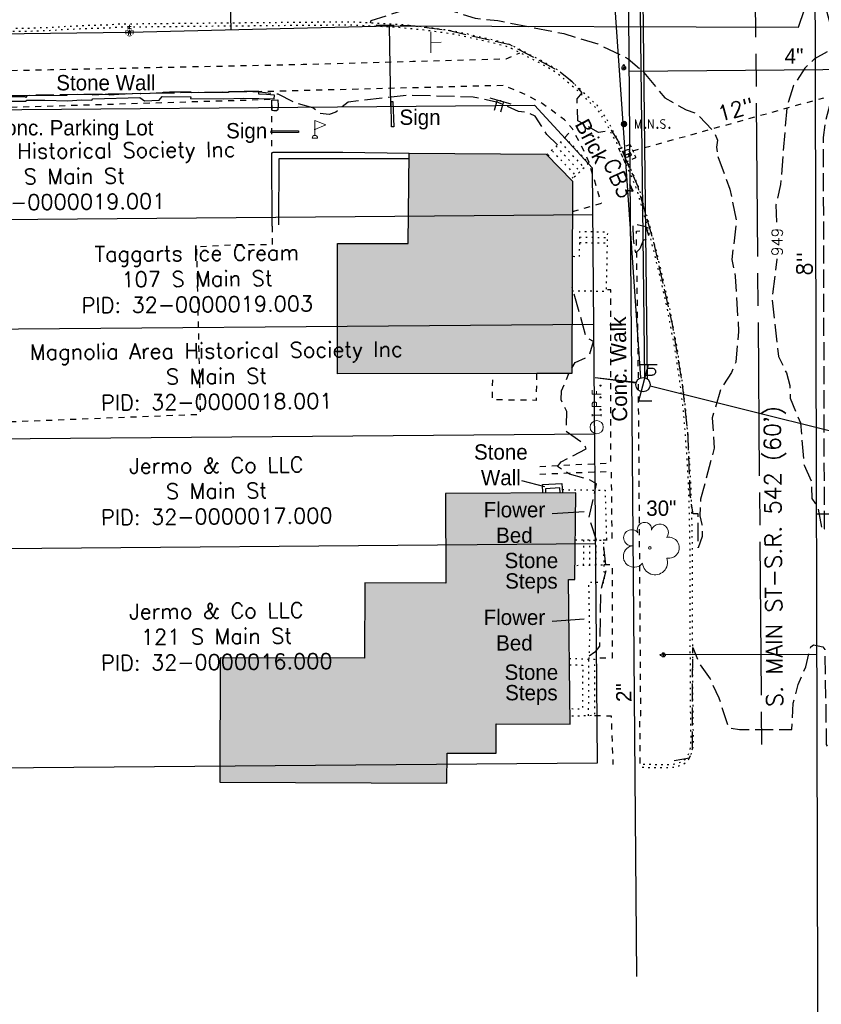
# Model space of a CAD drawing. Extents: x 2300122 to 2305194, y 360020 to 364238.
# Tile 7 of 93: x 2301674 to 2301820, y 360796 to 360975. Entities that reach past the tile are written whole.
import ezdxf
from ezdxf.enums import TextEntityAlignment as Align

# ---------------------------------------------------------------- set-up
doc = ezdxf.new("R2010")
doc.units = 0
doc.header["$LTSCALE"] = 20
doc.header["$MEASUREMENT"] = 0
doc.set_wipeout_variables(frame=1)
for name, pattern in [('CL', [2, 0.3, -0.15, 1.4, -0.15]), ('foctvex', [0]), ('gasex', [0]), ('OhDOT_USTN1', [0.055, 0.014, -0.041]), ('OhDOT_USTN2', [0.11, 0.069, -0.041]), ('OhDOT_USTN3', [0.22, 0.165, -0.055]), ('OhDOT_USTN5', [0.11, 0.055, -0.055]), ('ohelecex', [0]), ('ohteleex', [0]), ('rowex', [0]), ('waterex', [0])]:
    doc.linetypes.add(name, pattern=pattern)
for name, color, linetype in [('BD_X_Building', 231, 'Continuous'), ('CM_X_Wall', 254, 'Continuous'), ('DR_X_Cells', 151, 'OhDOT_USTN2'), ('DR_X_Storm_Sewer', 151, 'OhDOT_USTN5'), ('DR_X_Text', 7, 'Continuous'), ('DT_X_Contour_Major', 132, 'OhDOT_USTN3'), ('DT_X_Contour_Minor', 136, 'OhDOT_USTN3'), ('DT_X_Contour_Text', 7, 'Continuous'), ('DV_X_Property_Line', 7, 'Continuous'), ('PV_X_Curb', 120, 'OhDOT_USTN1'), ('PV_X_Parking_Lot', 7, 'OhDOT_USTN5'), ('PV_X_Steps', 120, 'OhDOT_USTN1'), ('PV_X_Text', 7, 'Continuous'), ('PV_X_Walk', 120, 'OhDOT_USTN5'), ('RD_X_Cells', 7, 'Continuous'), ('RD_X_Concrete_Pad', 9, 'OhDOT_USTN5'), ('RW_X_CL', 6, 'CL'), ('RW_X_Fee_RW', 6, 'rowex'), ('RW_X_Text', 7, 'Continuous'), ('SN_X_Private', 40, 'Continuous'), ('SN_X_Public', 3, 'Continuous'), ('SN_X_Text', 7, 'Continuous'), ('SV_P_Control_Cells_Set', 7, 'Continuous'), ('SV_X_Mon_Cells_Found', 7, 'Continuous'), ('SV_X_Text_Name', 7, 'Continuous'), ('TX_X_20', 7, 'Continuous'), ('UT_X_Electric_Cells', 1, 'Continuous'), ('UT_X_Gas', 2, 'gasex'), ('UT_X_Gas_Cells', 2, 'Continuous'), ('UT_X_Gas_Text', 7, 'Continuous'), ('UT_X_Overhead_Electric', 1, 'ohelecex'), ('UT_X_Overhead_Telecom', 30, 'ohteleex'), ('UT_X_Water', 133, 'waterex'), ('UT_X_Water_Cells', 133, 'Continuous'), ('UT_X_Water_Text', 7, 'Continuous'), ('VG_X_Cells', 3, 'Continuous'), ('VG_X_Flower_Bed', 3, 'OhDOT_USTN1'), ('VG_X_Text', 7, 'Continuous')]:
    doc.layers.add(name, color=color, linetype=linetype)
doc.layers.add('RD_X_Cells(Construction)', color=7, linetype='Continuous', lineweight=0)
doc.styles.add('Simplex Normal (0.14)', font='Simplex.shx')
doc.styles.add('Straight Normal (0.14) Font 30', font='font30.shx', dxfattribs={"height": 0.14})
doc.styles.add('Straight-Normal', font='font30.shx', dxfattribs={"height": 0.14})

# ---------------------------------------------------------------- blocks, each defined once
blk = doc.blocks.new('GCB-X')
at = {"layer": 'DR_X_Cells', "color": 121, "linetype": 'Continuous'}
for p, q in [((-0.0625, 0.0375), (-0.0375, 0.0375)), ((-0.0625, 0.0125), (-0.0625, 0.0375)), ((-0.0125, 0.0375), (0.0125, 0.0375)), ((0.0227, 0.0195), (0.0067, 0.0195)), ((0.0067, 0.0195), (0.0067, -0.0205)), ((0.0067, 0.0013), (0.0243, 0.0013)), ((0.0375, 0.0375), (0.0625, 0.0375)), ((0.0625, 0.0125), (0.0625, 0.0375)), ((-0.0625, -0.0375), (-0.0625, -0.0125)), ((-0.0625, -0.0375), (-0.0375, -0.0375)), ((-0.0125, -0.0375), (0.0125, -0.0375)), ((0.0067, -0.0205), (0.0243, -0.0205)), ((0.0375, -0.0375), (0.0625, -0.0375)), ((0.0625, -0.0375), (0.0625, -0.0125))]:
    blk.add_line(p, q, dxfattribs=at)
at = {"layer": 'DR_X_Cells', "color": 121, "linetype": 'Continuous', "extrusion": (0, 0, -1)}
for centre, radius, start, end in [((-0.014, 0), 0.0458, 344.81071, 15.18929), ((0.0184, 0.0074), 0.0127, 21.56032, 158.43968), ((-0.0198, 0.0101), 0.00986, 106.99872, 243.17932), ((-0.0199, -0.0096), 0.0117, 112.0547, 247.9453)]:
    blk.add_arc(centre, radius, start, end, dxfattribs=at)
at = {"layer": 'DR_X_Cells', "color": 121, "linetype": 'Continuous'}
blk.add_arc((-0.0184, -0.0073), 0.0127, 201.56032, 338.43968, dxfattribs=at)
blk = doc.blocks.new('ODOT STORM CATCH BASIN SQUARE')
blk.add_blockref('GCB-X', (0, 0))
blk = doc.blocks.new('TREE')
at = {"layer": 'VG_X_Cells', "color": 3, "linetype": 'Continuous', "lineweight": 0}
blk.add_circle((0, 0), 0.012, dxfattribs=at)
for centre, radius, start, end in [((-0.0492, 0.1684), 0.0658, 354.0047, 205.97412), ((0.0913, 0.1415), 0.0776, 323.82996, 165.0376), ((-0.1655, 0.0932), 0.0735, 39.06254, 279.54124), ((0.173, 0.0018), 0.0957, 259.14531, 101.45961), ((-0.1427, -0.0774), 0.0987, 96.17219, 320.57371), ((0.0473, -0.1303), 0.1142, 184.94757, 19.45715)]:
    blk.add_arc(centre, radius, start, end, dxfattribs=at)
blk = doc.blocks.new('SGN1P_anno')
at = {"layer": 'SN_X_Public', "color": 3, "linetype": 'Continuous', "lineweight": 0}
for p, q in [((0, 0.96), (0, -0.96)), ((0, 0), (-0.96, 0))]:
    blk.add_line(p, q, dxfattribs=at)
blk = doc.blocks.new('FLAGP_anno')
at = {"layer": 'RD_X_Cells', "color": 1, "linetype": 'Continuous', "lineweight": 0}
for p, q in [((0, -0.055), (0, 0.08)), ((0, 0.08), (0.1, 0.04)), ((0.1, 0.04), (0, 0)), ((-0.025, -0.08), (0.025, -0.08))]:
    blk.add_line(p, q, dxfattribs=at)
blk.add_arc((0, -0.08), 0.025, 0, 180, dxfattribs=at)
at = {"layer": 'RD_X_Cells(Construction)', "color": 1, "linetype": 'Continuous', "lineweight": 30}
blk.add_point((0, 0), dxfattribs=at)
blk = doc.blocks.new('WGV')
at = {"layer": 'Defpoints', "color": 133, "linetype": 'Continuous', "lineweight": 30}
blk.add_point((0, 0), dxfattribs=at)
at = {"layer": 'UT_X_Water_Cells', "color": 133, "linetype": 'Continuous', "lineweight": 0}
for p, q in [((0.032, 0.102), (-0.032, 0.102)), ((0, 0.07), (0, 0.134))]:
    blk.add_line(p, q, dxfattribs=at)
at = {"layer": 'UT_X_Water_Cells', "color": 133, "linetype": 'Continuous', "lineweight": 0, "flags": 128}
blk.add_lwpolyline([(-0.032, 0.041), (-0.016, -0.045), (0, 0.041), (0.016, -0.045), (0.032, 0.041)], dxfattribs=at)
at = {"layer": 'UT_X_Water_Cells', "color": 133, "linetype": 'Continuous', "lineweight": 0, "extrusion": (0, 0, -1)}
blk.add_arc((0, 0), 0.07, 330.0184, 29.9816, dxfattribs=at)
at = {"layer": 'UT_X_Water_Cells', "color": 133, "linetype": 'Continuous', "lineweight": 0}
for start, end in [(60.0184, 120.0157), (330.0184, 29.9816), (239.9843, 299.9816)]:
    blk.add_arc((0, 0), 0.07, start, end, dxfattribs=at)
blk = doc.blocks.new('WSS')
at = {"layer": 'Defpoints', "color": 133, "linetype": 'Continuous', "lineweight": 30}
blk.add_point((0, 0), dxfattribs=at)
at = {"layer": 'UT_X_Water_Cells', "color": 133, "linetype": 'Continuous', "lineweight": 0}
for p, q in [((0.032, 0.106), (-0.032, 0.106)), ((0, 0.074), (0, 0.138)), ((0.02, 0.008), (0.055, -0.01))]:
    blk.add_line(p, q, dxfattribs=at)
at = {"layer": 'UT_X_Water_Cells', "color": 133, "linetype": 'Continuous', "lineweight": 0, "flags": 128}
for points in [[(-0.059, 0.045), (-0.074, 0.03), (-0.074, -0.03), (-0.059, -0.045)], [(-0.055, 0.035), (-0.041, -0.041), (-0.027, 0.035), (-0.013, -0.041), (0.001, 0.035)], [(0.045, 0.059), (0.03, 0.074), (-0.03, 0.074), (-0.045, 0.059)], [(0.059, -0.045), (0.074, -0.03), (0.074, 0.03), (0.059, 0.045)], [(-0.045, -0.059), (-0.03, -0.074), (0.03, -0.074), (0.045, -0.059)]]:
    blk.add_lwpolyline(points, dxfattribs=at)
at = {"layer": 'UT_X_Water_Cells', "color": 133, "linetype": 'Continuous', "lineweight": 0, "extrusion": (0, 0, -1)}
for centre, radius, start, end in [((-0.028, 0.02), 0.0135, 303.6324, 53.7413), ((-0.039, -0.005), 0.04, 61.3463, 118.6537), ((-0.037, -0.009), 0.0316, 235.6037, 316.3305), ((-0.044, -0.022), 0.017, 132.0642, 228.5117)]:
    blk.add_arc(centre, radius, start, end, dxfattribs=at)
blk = doc.blocks.new('GSS')
at = {"layer": 'Defpoints', "color": 2, "linetype": 'Continuous', "lineweight": 13}
blk.add_point((0, 0), dxfattribs=at)
at = {"layer": 'UT_X_Gas_Cells', "color": 2, "linetype": 'Continuous', "lineweight": 0}
for p, q in [((0.032, 0.106), (-0.032, 0.106)), ((0, 0.074), (0, 0.138))]:
    blk.add_line(p, q, dxfattribs=at)
at = {"layer": 'UT_X_Gas_Cells', "color": 2, "linetype": 'Continuous', "lineweight": 0, "flags": 128}
for points in [[(-0.059, 0.045), (-0.074, 0.03), (-0.074, -0.03), (-0.059, -0.045)], [(-0.013, 0.024), (-0.014, 0.027), (-0.015, 0.031), (-0.019, 0.034), (-0.023, 0.037), (-0.026, 0.039), (-0.029, 0.039), (-0.032, 0.04), (-0.04, 0.04), (-0.043, 0.039), (-0.045, 0.039), (-0.048, 0.037), (-0.053, 0.034), (-0.056, 0.029), (-0.058, 0.024), (-0.059, 0.017), (-0.06, 0.007), (-0.06, -0.006), (-0.06, -0.017), (-0.057, -0.025), (-0.053, -0.032), (-0.05, -0.035), (-0.046, -0.037), (-0.039, -0.04), (-0.032, -0.04), (-0.026, -0.039), (-0.023, -0.037), (-0.02, -0.036), (-0.018, -0.034), (-0.015, -0.03), (-0.013, -0.024), (-0.013, -0.009), (-0.026, -0.009)], [(0.045, 0.059), (0.03, 0.074), (-0.03, 0.074), (-0.045, 0.059)], [(0.057, 0.034), (0.056, 0.036), (0.054, 0.037), (0.048, 0.039), (0.041, 0.04), (0.036, 0.04), (0.034, 0.04), (0.026, 0.038), (0.019, 0.034), (0.015, 0.029), (0.014, 0.024), (0.014, 0.02), (0.015, 0.015), (0.02, 0.011), (0.054, -0.008), (0.058, -0.01), (0.059, -0.013), (0.06, -0.017), (0.06, -0.02), (0.06, -0.024), (0.059, -0.027), (0.058, -0.03), (0.056, -0.032), (0.055, -0.034), (0.053, -0.036), (0.051, -0.037), (0.049, -0.039), (0.047, -0.039), (0.041, -0.04), (0.032, -0.04), (0.027, -0.039), (0.019, -0.034), (0.014, -0.031)], [(0.059, -0.045), (0.074, -0.03), (0.074, 0.03), (0.059, 0.045)], [(-0.045, -0.059), (-0.03, -0.074), (0.03, -0.074), (0.045, -0.059)]]:
    blk.add_lwpolyline(points, dxfattribs=at)
blk = doc.blocks.new('SGN2P')
at = {"linetype": 'Continuous'}
for p, q in [((0, 0.08), (0, -0.08)), ((0, 0.024), (-0.08, 0.024)), ((0, -0.024), (-0.08, -0.024))]:
    blk.add_line(p, q, dxfattribs=at)
blk.add_point((0, 0), dxfattribs=at)
blk = doc.blocks.new('ODOT SIGN DOUBLE POST')
blk.add_blockref('SGN2P', (0, 0))
blk = doc.blocks.new('TLPW')
at = {"linetype": 'Continuous'}
for p, q in [((0.0482, 0.18), (-0.0402, -0.15)), ((0.1282, 0.18), (-0.0318, 0.18)), ((0.0402, 0.15), (0.0827, 0.15)), ((0.0231, 0.0863), (0.0827, 0.0863)), ((0.0798, -0.15), (-0.0402, -0.15))]:
    blk.add_line(p, q, dxfattribs=at)
blk.add_circle((0, 0), 0.065, dxfattribs=at)
at = {"linetype": 'Continuous', "extrusion": (0, 0, -1)}
blk.add_arc((-0.0833, 0.1181), 0.0319, 88.8767, 271.1233, dxfattribs=at)
blk = doc.blocks.new('ODOT ELEC TELE LIGHT POLE')
blk.add_blockref('TLPW', (0, 0))
blk = doc.blocks.new('IPF')
at = {"layer": 'SV_X_Mon_Cells_Found', "color": 7, "linetype": 'Continuous', "lineweight": 0, "flags": 128}
for points in [[(0.1007, 0.04), (0.1184, 0.04)], [(0.1095, -0.04), (0.1095, 0.04)], [(0.1878, -0.04), (0.1878, 0.04), (0.2143, 0.04), (0.217, 0.0394), (0.2209, 0.0381), (0.2225, 0.0368), (0.2242, 0.0356), (0.2264, 0.0324), (0.228, 0.0293), (0.2291, 0.0242), (0.2291, 0.0167), (0.2286, 0.0142), (0.2275, 0.0104), (0.2253, 0.006), (0.2231, 0.0041), (0.2214, 0.0028), (0.2187, 0.0016), (0.2143, 0.0009), (0.1878, 0.0009)], [(0.3383, 0.04), (0.3002, 0.04), (0.3002, -0.04)], [(0.3002, 0.0009), (0.3272, 0.0009)], [(0.1007, -0.04), (0.1184, -0.04)], [(0.1575, -0.0293), (0.1602, -0.0293), (0.1619, -0.0305), (0.1635, -0.0331), (0.1635, -0.0362), (0.1619, -0.0387), (0.1602, -0.04), (0.1575, -0.04), (0.1558, -0.0387), (0.1542, -0.0362), (0.1542, -0.0331), (0.1558, -0.0305), (0.1575, -0.0293)], [(0.2699, -0.0293), (0.2727, -0.0293), (0.2743, -0.0305), (0.276, -0.0331), (0.276, -0.0362), (0.2743, -0.0387), (0.2727, -0.04), (0.2699, -0.04), (0.2683, -0.0387), (0.2666, -0.0362), (0.2666, -0.0331), (0.2683, -0.0305), (0.2699, -0.0293)], [(0.3774, -0.0293), (0.3801, -0.0293), (0.3818, -0.0305), (0.3835, -0.0331), (0.3835, -0.0362), (0.3818, -0.0387), (0.3801, -0.04), (0.3774, -0.04), (0.3757, -0.0387), (0.3741, -0.0362), (0.3741, -0.0331), (0.3757, -0.0305), (0.3774, -0.0293)]]:
    blk.add_lwpolyline(points, dxfattribs=at)
at = {"layer": 'SV_X_Mon_Cells_Found', "color": 7, "linetype": 'Continuous', "lineweight": 0}
blk.add_circle((0, 0), 0.06, dxfattribs=at)
blk = doc.blocks.new('MAGS')
at = {"layer": 'SV_P_Control_Cells_Set', "linetype": 'foctvex'}
h = blk.add_hatch(color=7, dxfattribs=at)
edge = h.paths.add_edge_path()
edge.add_arc((0, 0), 0.0249, 0, 360)
at = {"layer": 'SV_P_Control_Cells_Set', "color": 7, "linetype": 'Continuous', "lineweight": 0, "flags": 128}
for points in [[(0.1045, -0.04), (0.1045, 0.04), (0.1299, -0.04), (0.1541, 0.04), (0.1541, -0.04)], [(0.223, -0.04), (0.223, 0.04), (0.2644, -0.04), (0.2644, 0.04)], [(0.3718, 0.0343), (0.3707, 0.0356), (0.3691, 0.0368), (0.3641, 0.0387), (0.358, 0.04), (0.3536, 0.04), (0.352, 0.04), (0.3448, 0.0381), (0.3388, 0.0343), (0.3349, 0.0293), (0.3338, 0.0242), (0.3338, 0.0204), (0.3349, 0.0154), (0.3393, 0.011), (0.3696, -0.0079), (0.3724, -0.0104), (0.3735, -0.0129), (0.3746, -0.0167), (0.3746, -0.0205), (0.374, -0.0243), (0.3735, -0.0268), (0.3724, -0.03), (0.3713, -0.0325), (0.3702, -0.0344), (0.3685, -0.0362), (0.3669, -0.0375), (0.3647, -0.0388), (0.363, -0.0394), (0.358, -0.04), (0.3503, -0.04), (0.3454, -0.0388), (0.3382, -0.0344), (0.3338, -0.0306)], [(0.1927, -0.0293), (0.1955, -0.0293), (0.1971, -0.0306), (0.1988, -0.0331), (0.1988, -0.0362), (0.1971, -0.0388), (0.1955, -0.04), (0.1927, -0.04), (0.1911, -0.0388), (0.1894, -0.0362), (0.1894, -0.0331), (0.1911, -0.0306), (0.1927, -0.0293)], [(0.3035, -0.0293), (0.3062, -0.0293), (0.3079, -0.0306), (0.3095, -0.0331), (0.3095, -0.0362), (0.3079, -0.0388), (0.3062, -0.04), (0.3035, -0.04), (0.3018, -0.0388), (0.3002, -0.0362), (0.3002, -0.0331), (0.3018, -0.0306), (0.3035, -0.0293)], [(0.4126, -0.0293), (0.4154, -0.0293), (0.417, -0.0306), (0.4187, -0.0331), (0.4187, -0.0362), (0.417, -0.0388), (0.4154, -0.04), (0.4126, -0.04), (0.411, -0.0388), (0.4093, -0.0362), (0.4093, -0.0331), (0.411, -0.0306), (0.4126, -0.0293)]]:
    blk.add_lwpolyline(points, dxfattribs=at)
at = {"layer": 'SV_P_Control_Cells_Set', "color": 7, "linetype": 'Continuous', "lineweight": 0}
blk.add_circle((0, 0), 0.0249, dxfattribs=at)

msp = doc.modelspace()

# ---------------------------------------------------------------- hatches: boundary and pattern name
at = {"layer": 'BD_X_Building'}
h = msp.add_hatch(color=253, dxfattribs=at)
h.dxf.hatch_style = 1
h.paths.add_polyline_path([(2301744.71, 360934.4), (2301744.91, 360950.87), (2301769.94, 360950.68), (2301774.73, 360945.75), (2301774.59, 360910.69), (2301768.19, 360910.66), (2301731.84, 360910.63), (2301731.84, 360934.4)])
h = msp.add_hatch(color=253, dxfattribs=at)
h.dxf.hatch_style = 1
h.paths.add_polyline_path([(2301751.83, 360841.47), (2301760.77, 360841.43), (2301760.79, 360846.77), (2301774.3, 360846.71), (2301773.98, 360873.14), (2301775.15, 360873.12), (2301775.35, 360888.93), (2301751.54, 360888.79), (2301751.63, 360872.46), (2301736.86, 360872.52), (2301736.8, 360858.75), (2301710.45, 360858.85), (2301710.36, 360836.14), (2301751.81, 360835.98)])

# ---------------------------------------------------------------- linework, layer by layer
at = {"layer": 'BD_X_Building', "flags": 128}
for points in [[(2301744.71, 360934.4), (2301744.91, 360950.87), (2301769.94, 360950.68), (2301774.73, 360945.75), (2301774.59, 360910.69), (2301768.19, 360910.66), (2301731.84, 360910.63), (2301731.84, 360934.4)], [(2301751.83, 360841.47), (2301760.77, 360841.43), (2301760.79, 360846.77), (2301774.3, 360846.71), (2301773.98, 360873.14), (2301775.15, 360873.12), (2301775.35, 360888.93), (2301751.54, 360888.79), (2301751.63, 360872.46), (2301736.86, 360872.52), (2301736.8, 360858.75), (2301710.45, 360858.85), (2301710.36, 360836.14), (2301751.81, 360835.98), (2301751.83, 360841.47)]]:
    msp.add_lwpolyline(points, close=True, dxfattribs=at)
at = {"layer": 'CM_X_Wall', "flags": 128}
for points in [[(2301671.77, 360960.34), (2301674.91, 360960.34), (2301675.15, 360960.54), (2301678.43, 360960.54), (2301682.64, 360960.43), (2301685.17, 360960.62), (2301687.06, 360960.54), (2301687.2, 360960.8), (2301695.82, 360961), (2301696.64, 360960.39), (2301699.34, 360960.52), (2301699.89, 360961.21), (2301705.07, 360961.16), (2301705.06, 360960.85), (2301711.08, 360960.79), (2301714.76, 360960.92), (2301720.32, 360960.8), (2301720.37, 360961.43), (2301718.91, 360961.54), (2301717.51, 360961.61), (2301717.52, 360962.1), (2301714.85, 360962.11), (2301712.48, 360962.07), (2301711.97, 360962.03), (2301711.97, 360961.95), (2301708.9, 360961.96), (2301705.17, 360961.87), (2301705.13, 360962), (2301701.22, 360961.97), (2301700.2, 360961.94), (2301700.07, 360961.93), (2301699.84, 360961.85), (2301697.6, 360961.76), (2301695.96, 360961.66), (2301695.92, 360961.68), (2301695.83, 360961.77), (2301693.13, 360961.65), (2301692.82, 360961.61), (2301690.25, 360961.46), (2301690.25, 360961.54), (2301689.44, 360961.54), (2301687.24, 360961.46), (2301687.24, 360961.57), (2301682.61, 360961.5), (2301682.41, 360961.4), (2301675.15, 360961.32), (2301675.01, 360960.99), (2301674.88, 360961.11), (2301672.16, 360961.12)], [(2301719.92, 360958.66), (2301719.88, 360960.56), (2301720.95, 360960.62), (2301721.01, 360959.51), (2301720.98, 360958.74), (2301720.75, 360958.59), (2301720.22, 360958.57), (2301719.92, 360958.66)], [(2301719.94, 360937.54), (2301719.84, 360950.8), (2301719.89, 360950.91), (2301719.98, 360950.98), (2301720.11, 360951.02), (2301732.82, 360951.05), (2301744.91, 360950.89), (2301744.91, 360950.87)], [(2301744.9, 360949.84), (2301731.61, 360949.85), (2301721.16, 360949.85), (2301721.1, 360937.81)], [(2301769.3, 360888.89), (2301769.27, 360890.42), (2301772.8, 360890.6), (2301772.89, 360888.92)], [(2301772.45, 360888.91), (2301772.38, 360889.86), (2301769.77, 360889.68), (2301769.78, 360888.9)]]:
    msp.add_lwpolyline(points, dxfattribs=at)
at = {"layer": 'DR_X_Storm_Sewer', "flags": 128}
msp.add_lwpolyline([(2301785.72, 360951.28), (2301820.55, 360960.98)], dxfattribs=at)
at = {"layer": 'DT_X_Contour_Major', "elevation": 950, "flags": 128}
for points in [[(2301772.01, 360952.41), (2301770.04, 360954.27), (2301767.92, 360957.63), (2301766.48, 360958.25), (2301764.87, 360958.49), (2301761.16, 360960.11), (2301756.58, 360961.1), (2301744.97, 360961.42), (2301733.78, 360960.19), (2301731.53, 360958.36), (2301730.35, 360957.91), (2301728.63, 360958.11), (2301727.36, 360959.13), (2301724.38, 360959.94), (2301721.05, 360961.61), (2301717.19, 360962.08), (2301656.96, 360961.09), (2301656.64, 360960.64)], [(2301774.59, 360911.64), (2301775.21, 360912.68), (2301777.75, 360913.88), (2301778.54, 360916.55), (2301777.27, 360917.15), (2301774.67, 360926.4)], [(2301779.08, 360880.31), (2301777.75, 360884.34), (2301779.11, 360890.54), (2301777.81, 360891.32), (2301774.18, 360892.33), (2301771.96, 360893.75), (2301772.66, 360894.56), (2301777.24, 360896.95), (2301776.81, 360897.84), (2301773.59, 360900.12), (2301773.67, 360903.74), (2301772.63, 360905.89), (2301772.73, 360907.54), (2301774.05, 360910.68)], [(2301780.36, 360879.05), (2301780.83, 360874.75), (2301779.85, 360871.18), (2301779.64, 360860.98), (2301778.77, 360859.88), (2301776.99, 360858.64)]]:
    msp.add_lwpolyline(points, dxfattribs=at)
at = {"layer": 'DT_X_Contour_Minor', "elevation": 949, "flags": 128}
for points in [[(2301801.25, 360950.28), (2301803.43, 360944.32), (2301804.65, 360938.45), (2301803.76, 360931.5), (2301804.41, 360928.38), (2301805.02, 360918.36), (2301804.51, 360912.78), (2301803.7, 360910.84), (2301801.72, 360907.76), (2301800.21, 360902.61), (2301800.58, 360897.09), (2301798.08, 360887.76), (2301797.93, 360884.72), (2301798.34, 360883.12), (2301798.39, 360880.94), (2301797.62, 360878.89), (2301797.66, 360885.11), (2301796.7, 360885.1), (2301796.21, 360888.37), (2301795.79, 360899.45), (2301794.74, 360909), (2301792.98, 360919.66), (2301789.76, 360933.82), (2301786.67, 360944.7), (2301782.96, 360953.21), (2301781.83, 360955.04), (2301779.46, 360954.61), (2301775.68, 360956.78), (2301775.55, 360960.75), (2301776.46, 360961.89), (2301774.65, 360963.89), (2301772.11, 360965.91), (2301763.36, 360970.6), (2301751.91, 360973.25), (2301745.23, 360974.09), (2301738.96, 360974.23), (2301737.89, 360974.6), (2301738.02, 360975.06), (2301743.9, 360976.96), (2301752.52, 360976.89), (2301756.96, 360975.49), (2301761.11, 360975.04), (2301773.11, 360972.68), (2301779.36, 360970.79), (2301784.86, 360968.1), (2301787.69, 360965.65), (2301791.57, 360960.95), (2301795.46, 360958.78), (2301797.38, 360958.08), (2301800.44, 360954.91), (2301801.18, 360953.26), (2301800.97, 360951.94), (2301801.25, 360950.28)], [(2301832.86, 360973.78), (2301832.74, 360974.25), (2301829.27, 360973.71), (2301818.88, 360968.07), (2301817.1, 360966.38), (2301815.05, 360963.18), (2301813.82, 360959.43), (2301812.68, 360945.13), (2301811.84, 360941.43), (2301812.12, 360932.51), (2301811.11, 360924.61), (2301812.31, 360913.78), (2301813.74, 360910.78), (2301814.34, 360908.5), (2301814.45, 360906.17), (2301816.29, 360901.68), (2301816.96, 360893.96), (2301818.26, 360891.12), (2301818.4, 360887.88), (2301819.44, 360886.31), (2301820.22, 360882.09), (2301820.68, 360882.36), (2301820.51, 360953.74), (2301820.85, 360956.59), (2301821.72, 360959.81), (2301824.7, 360965.94), (2301830.28, 360971.89), (2301832.86, 360973.78)], [(2301787.6, 360934.97), (2301787.01, 360933.45), (2301786.28, 360932.67), (2301785.82, 360935.22), (2301785.81, 360938.01), (2301788.11, 360937.47), (2301788.7, 360935.35), (2301787.6, 360934.97)]]:
    msp.add_lwpolyline(points, close=True, dxfattribs=at)
msp.add_lwpolyline([(2301793.28, 360840.14), (2301796.08, 360840.6), (2301796.6, 360842.21), (2301796.65, 360860.69), (2301797.96, 360857.6), (2301799.82, 360855.01), (2301801.42, 360851.52), (2301803.15, 360846.11), (2301805.16, 360845.75), (2301814.7, 360845.78), (2301814.98, 360850.54), (2301815.89, 360853.98), (2301817.29, 360857.19), (2301818.18, 360860.86), (2301818.68, 360861.21), (2301820.4, 360860.82), (2301820.74, 360860.36), (2301821.02, 360843.01), (2301821.91, 360840.92), (2301830.51, 360841.34), (2301831.47, 360843.68), (2301831.73, 360846.71), (2301833.18, 360852.07), (2301834.65, 360851.95), (2301835.62, 360852.24), (2301835.72, 360853.42), (2301835.1, 360855.04), (2301835.26, 360856.66), (2301836.06, 360858.55), (2301836.58, 360858.74), (2301837.58, 360857.55), (2301837.94, 360856.29), (2301838.83, 360855.8), (2301836.79, 360852.39), (2301836.79, 360850.74), (2301839.01, 360844.43), (2301838.97, 360842.93), (2301842.96, 360845.68)], dxfattribs=at)
at = {"layer": 'DV_X_Property_Line'}
for points in [[(2301640.96, 360938.55), (2301778.46, 360939.7)], [(2301643.63, 360918.57), (2301778.62, 360919.7)], [(2301646.3, 360898.6), (2301778.79, 360899.7)], [(2301648.96, 360878.62), (2301778.96, 360879.7)]]:
    msp.add_lwpolyline(points, dxfattribs=at)
at = {"layer": 'PV_X_Curb', "flags": 128}
for points in [[(2301637.85, 360970.71), (2301636.24, 360969.42), (2301635.06, 360967.59), (2301634.46, 360965.32), (2301634.98, 360965.33), (2301635.52, 360967.39), (2301636.62, 360969.08), (2301638.36, 360970.48), (2301641.37, 360972.39), (2301642.67, 360972.84), (2301646.4, 360973.14), (2301658.72, 360973.11), (2301666.76, 360973.12), (2301675, 360973.11), (2301677.19, 360973.18), (2301680.15, 360973.3), (2301681.86, 360973.42), (2301686.21, 360973.63), (2301690.38, 360973.75), (2301691.67, 360973.87), (2301696.54, 360973.93), (2301704.42, 360974.01), (2301711.21, 360974.08), (2301717.57, 360974.13), (2301726.29, 360974.22), (2301733.68, 360974.26), (2301736.18, 360974.2), (2301743.03, 360973.82), (2301747.71, 360973.36), (2301750.26, 360973), (2301753.1, 360972.62), (2301755.76, 360972.03), (2301759.62, 360971.14), (2301762.35, 360970.48), (2301763.62, 360969.99), (2301766.34, 360968.56), (2301769.47, 360966.93), (2301771.16, 360966), (2301771.92, 360965.5), (2301772.7, 360964.84), (2301774.3, 360963.44), (2301775.49, 360962.4), (2301777.53, 360960.44), (2301778.84, 360959.28), (2301779.35, 360958.69), (2301780.19, 360957.35), (2301780.43, 360956.96), (2301781.07, 360955.91), (2301781.88, 360954.33), (2301782.72, 360952.79), (2301783.21, 360951.55), (2301784.48, 360948.73), (2301785, 360947.58), (2301785.39, 360946.71), (2301785.85, 360945.62), (2301786.3, 360944.54), (2301786.48, 360944.01), (2301786.9, 360942.52), (2301787.61, 360939.99), (2301788.31, 360937.65), (2301789.1, 360934.6), (2301789.78, 360931.91), (2301790.28, 360929.85), (2301790.93, 360927.09), (2301791.94, 360922.61), (2301792.44, 360919.95), (2301793.32, 360915.33), (2301794.3, 360908.92), (2301794.9, 360903.86), (2301794.94, 360903.37), (2301795.26, 360899.47), (2301795.59, 360895.19), (2301795.77, 360891.39), (2301795.93, 360887.57), (2301796.06, 360881.55), (2301796.11, 360878.73), (2301796.1, 360869.09), (2301796.21, 360849.18), (2301796.29, 360843.84), (2301796.21, 360842.6), (2301796.08, 360841.99), (2301795.84, 360841.23), (2301795.65, 360840.89), (2301795.49, 360840.65), (2301795.16, 360840.24), (2301794.71, 360839.88), (2301793.98, 360839.62), (2301793.05, 360839.38), (2301792.14, 360839.33), (2301791.21, 360839.34), (2301787.44, 360839.37)], [(2301783.66, 360951.79), (2301783.18, 360953), (2301782.32, 360954.57), (2301781.51, 360956.15), (2301780.85, 360957.22), (2301780.62, 360957.61), (2301779.75, 360958.99), (2301779.19, 360959.63), (2301777.87, 360960.81), (2301775.83, 360962.77), (2301774.63, 360963.82), (2301773.03, 360965.22), (2301772.22, 360965.9), (2301771.42, 360966.42), (2301769.71, 360967.37), (2301766.57, 360969.01), (2301763.83, 360970.44), (2301762.5, 360970.96), (2301759.74, 360971.63), (2301755.87, 360972.52), (2301753.19, 360973.12), (2301750.33, 360973.5), (2301747.76, 360973.85), (2301743.07, 360974.32), (2301736.2, 360974.7), (2301733.69, 360974.76), (2301726.28, 360974.72), (2301717.56, 360974.63), (2301711.2, 360974.58), (2301704.41, 360974.51), (2301696.54, 360974.43), (2301691.64, 360974.37), (2301690.35, 360974.25), (2301686.19, 360974.13), (2301681.83, 360973.92), (2301680.13, 360973.8), (2301677.17, 360973.68), (2301674.99, 360973.61), (2301666.76, 360973.62), (2301658.72, 360973.61), (2301646.38, 360973.64), (2301642.57, 360973.33), (2301641.15, 360972.84), (2301640.03, 360972.13)], [(2301787.44, 360838.87), (2301791.2, 360838.84), (2301792.15, 360838.83), (2301793.13, 360838.89), (2301794.13, 360839.14), (2301794.96, 360839.44), (2301795.52, 360839.89), (2301795.91, 360840.38), (2301796.07, 360840.62), (2301796.3, 360841.02), (2301796.57, 360841.87), (2301796.7, 360842.53), (2301796.79, 360843.82), (2301796.71, 360849.18), (2301796.6, 360869.09), (2301796.61, 360878.73), (2301796.56, 360881.56), (2301796.43, 360887.59), (2301796.27, 360891.41), (2301796.09, 360895.22), (2301795.75, 360899.51), (2301795.44, 360903.41), (2301795.4, 360903.91), (2301794.79, 360908.99), (2301793.81, 360915.42), (2301792.93, 360920.04), (2301792.43, 360922.71), (2301791.41, 360927.2), (2301790.77, 360929.97), (2301790.26, 360932.03), (2301789.58, 360934.72), (2301788.79, 360937.79), (2301788.09, 360940.13), (2301787.38, 360942.66), (2301786.96, 360944.16), (2301786.77, 360944.71), (2301786.31, 360945.82), (2301785.85, 360946.91), (2301785.45, 360947.78), (2301784.93, 360948.94), (2301784.73, 360949.39)]]:
    msp.add_lwpolyline(points, dxfattribs=at)
at = {"layer": 'PV_X_Parking_Lot', "flags": 128}
for points in [[(2301634.94, 360957.53), (2301658.49, 360958.84), (2301711.11, 360960.44), (2301719.79, 360960.7), (2301719.79, 360950.96), (2301719.84, 360950.8)], [(2301719.94, 360937.54), (2301719.94, 360934.16), (2301713.05, 360934.12), (2301706.11, 360933.74), (2301706.81, 360903.2), (2301642.37, 360900.68)]]:
    msp.add_lwpolyline(points, dxfattribs=at)
at = {"layer": 'PV_X_Steps', "flags": 128}
for points in [[(2301770.04, 360950.58), (2301773.38, 360953.68), (2301777.7, 360949.05), (2301774.52, 360945.97)], [(2301770.26, 360950.35), (2301771.16, 360951.18), (2301775.22, 360946.84), (2301774.41, 360946.08)], [(2301774.65, 360925.75), (2301780.91, 360925.72), (2301781.14, 360936.46), (2301776.01, 360936.54), (2301775.93, 360931.97), (2301774.67, 360932)], [(2301775.24, 360880.37), (2301780.34, 360880.29), (2301780.42, 360875.75), (2301775.18, 360875.63)], [(2301774.15, 360858.74), (2301778.71, 360858.57), (2301778.75, 360848.31), (2301774.28, 360848.17)], [(2301774.17, 360857.58), (2301776.59, 360857.51), (2301776.51, 360849.48), (2301774.26, 360849.51)]]:
    msp.add_lwpolyline(points, dxfattribs=at)
at = {"layer": 'PV_X_Steps'}
for points in [[(2301771.71, 360952.14), (2301776.09, 360947.5)], [(2301772.5, 360952.87), (2301776.82, 360948.2)], [(2301776.03, 360935.58), (2301781.11, 360935.46)], [(2301775.99, 360934.59), (2301781.09, 360934.48)], [(2301776.75, 360875.67), (2301776.78, 360880.35)], [(2301777.86, 360875.69), (2301777.9, 360880.33)], [(2301779.04, 360875.72), (2301779.04, 360880.32)], [(2301777.66, 360848.28), (2301777.7, 360858.61)]]:
    msp.add_lwpolyline(points, dxfattribs=at)
at = {"layer": 'PV_X_Walk', "flags": 128}
for points in [[(2301634.98, 360965.33), (2301659.48, 360965.69), (2301669.47, 360965.89), (2301679.47, 360966.1), (2301689.47, 360966.31), (2301699.44, 360966.52), (2301709.44, 360966.73), (2301719.44, 360966.94), (2301721.35, 360966.98), (2301725.61, 360967.07), (2301735.6, 360967.34), (2301745.6, 360967.62), (2301755.59, 360967.89), (2301762.62, 360968.09), (2301765.13, 360969.19)], [(2301774.74, 360940.25), (2301779.98, 360941.72), (2301777.75, 360949.18), (2301776.66, 360951.59), (2301774.72, 360955.29), (2301773.26, 360956.94), (2301769.19, 360959.95), (2301766.54, 360961.36), (2301762.27, 360963.21), (2301752.27, 360962.95), (2301742.28, 360962.7), (2301732.28, 360962.44), (2301722.28, 360962.19), (2301717.52, 360962.07)], [(2301773.38, 360953.68), (2301773.34, 360953.72), (2301774.73, 360955.27)], [(2301787.09, 360839.59), (2301787.01, 360848.27), (2301787.18, 360848.27), (2301787.11, 360858.27), (2301787.04, 360868.27), (2301786.97, 360878.27), (2301786.9, 360888.27), (2301786.83, 360898.27), (2301786.76, 360908.27), (2301786.75, 360909.31), (2301786.62, 360919.31), (2301786.48, 360929.31), (2301786.38, 360936.67), (2301788.51, 360936.88)], [(2301768.75, 360893.75), (2301778.73, 360894.24), (2301781.69, 360894.39), (2301781.69, 360904.39), (2301781.7, 360914.39), (2301781.7, 360924.39), (2301781.7, 360925.93), (2301780.92, 360925.93)], [(2301768.77, 360892.35), (2301781.78, 360892.85), (2301781.89, 360880.32), (2301780.34, 360880.29)], [(2301780.42, 360875.86), (2301781.95, 360875.86), (2301781.95, 360858.75), (2301778.72, 360858.75), (2301778.71, 360858.57)], [(2301778.75, 360848.31), (2301781.75, 360848.27), (2301782.08, 360839.4)]]:
    msp.add_lwpolyline(points, dxfattribs=at)
at = {"layer": 'PV_X_Walk'}
msp.add_lwpolyline([(2301777.64, 360949.11), (2301777.76, 360949.16)], dxfattribs=at)
at = {"layer": 'RD_X_Concrete_Pad', "flags": 128}
msp.add_lwpolyline([(2301768.16, 360910.66), (2301768.08, 360905.79), (2301760.11, 360905.88), (2301760.17, 360910.66)], dxfattribs=at)
at = {"layer": 'RW_X_CL'}
msp.add_lwpolyline([(2301809.27, 360843.01), (2301795.81, 362440.51), (2302015.45, 363056.38)], dxfattribs=at)
at = {"layer": 'RW_X_Fee_RW'}
for points in [[(2301638.29, 360958.53), (2301767.79, 360959.61), (2301778.38, 360948.16)], [(2301779.3, 360839.71), (2301778.38, 360948.16)], [(2301654.3, 360838.66), (2301779.3, 360839.71)]]:
    msp.add_lwpolyline(points, dxfattribs=at)
at = {"layer": 'SN_X_Private', "flags": 128}
for points in [[(2301741.62, 360960.26), (2301741.94, 360960.26), (2301742.1, 360955.67), (2301741.67, 360955.65)], [(2301719.77, 360954.55), (2301719.77, 360954.97), (2301724.71, 360954.97), (2301724.71, 360954.64)]]:
    msp.add_lwpolyline(points, close=True, dxfattribs=at)
at = {"layer": 'TX_X_20', "flags": 128}
msp.add_lwpolyline([(2301769.67, 360890.04), (2301765.46, 360891.13)], dxfattribs=at)
at = {"layer": 'UT_X_Gas', "flags": 128}
for points in [[(2301786.46, 360800.71), (2301783.63, 361136.44), (2301784.02, 361143.61), (2301784.48, 361163.63), (2301784.75, 361199.89), (2301783.93, 361340.84), (2301782.25, 361414.15), (2301781.91, 361479.56), (2301779.96, 361510.8), (2301778.46, 361553.41), (2301777.37, 361599.67), (2301776.66, 361652.8), (2301775.71, 361756.61), (2301773.99, 361889.38), (2301774.09, 361989.44), (2301773.4, 362075.74), (2301772.37, 362166.93), (2301773.24, 362216.32), (2301771.88, 362265.5), (2301781.28, 362265.58), (2301779.78, 362443.22), (2301826.67, 362574.68)], [(2301785.07, 360965.84), (2301834.58, 360966.26), (2301890.96, 360965.66), (2301940.56, 360965.8), (2302089.03, 360970.48), (2302146.42, 360971.01), (2302218.43, 360971.17), (2302244.77, 360971.58), (2302336.27, 360972.95), (2302412.55, 360973.25), (2302484.74, 360973.72), (2302566.48, 360974.16), (2302601.93, 360974.79), (2302604.14, 360974.75), (2302626.51, 360974.99), (2302628.97, 360974.62), (2302717.16, 360974.52), (2302756.42, 360975.04), (2302799.52, 360974.51), (2302820.62, 360974.25), (2302893.5, 360942.02), (2302934.42, 360921.25), (2302951.33, 360915.32), (2302953.32, 360914.66), (2302988.71, 360910.65), (2302997.7, 360910.88), (2303008.44, 360913.73), (2303040.2, 360922.16), (2303083.87, 360922.34)]]:
    msp.add_lwpolyline(points, dxfattribs=at)
at = {"layer": 'UT_X_Overhead_Electric', "flags": 128}
msp.add_lwpolyline([(2301787.89, 360909.92), (2301786.01, 361069.31)], dxfattribs=at)
at = {"layer": 'UT_X_Overhead_Electric', "elevation": 949.7, "flags": 128}
msp.add_lwpolyline([(2301778.88, 360909.98), (2301786.33, 360908.99)], dxfattribs=at)
at = {"layer": 'UT_X_Overhead_Telecom', "flags": 128}
msp.add_lwpolyline([(2301788.41, 360909.66), (2301786.55, 361069.42)], dxfattribs=at)
at = {"layer": 'UT_X_Overhead_Telecom', "linetype": 'Continuous', "flags": 128}
msp.add_lwpolyline([(2301778.73, 361030.85), (2301787.15, 360909.88)], dxfattribs=at)
at = {"layer": 'UT_X_Overhead_Telecom', "elevation": 949.7, "flags": 128}
msp.add_lwpolyline([(2301778.88, 360909.98), (2301786.37, 360909.11)], dxfattribs=at)
at = {"layer": 'UT_X_Overhead_Telecom'}
msp.add_lwpolyline([(2301788.86, 360908.42), (2301840.04, 360895.68)], dxfattribs=at)
at = {"layer": 'UT_X_Water', "flags": 128}
for points in [[(2301820.04, 360585.34), (2301818.47, 361176.01), (2301818.5, 361179.54), (2301818.45, 361186.07), (2301817.26, 361352.02)], [(2301588.16, 360971.57), (2301693.91, 360972.92), (2301741.31, 360974.09), (2301815.94, 360973.86), (2301817.06, 360977.05), (2301820.94, 360977.23), (2301821.85, 360973.92), (2301979.12, 360974.98), (2302179.16, 360983.42), (2302180.69, 360983.45), (2302239.19, 360983.93), (2302240.66, 360983.87), (2302265.44, 360983.9), (2302338.77, 360984.16), (2302401.55, 360984.8), (2302443.98, 360984.65), (2302501.33, 360985.4), (2302533.15, 360985.74), (2302577.98, 360985.63), (2302633.29, 360986.01), (2302635.83, 360986.11), (2302722.66, 360987.12), (2302816.05, 360978.7), (2302925.02, 360964.04), (2302931.11, 360963.52), (2303006.24, 360964.4)], [(2301741.6, 360959.42), (2301741.31, 360974.09)]]:
    msp.add_lwpolyline(points, dxfattribs=at)
at = {"layer": 'UT_X_Water'}
for points in [[(2301712.46, 360973.38), (2301711.61, 361007.85)], [(2301826.87, 360885.05), (2301819.24, 360885.03)], [(2301819.31, 360859.43), (2301791.29, 360859.36)]]:
    msp.add_lwpolyline(points, dxfattribs=at)
at = {"layer": 'VG_X_Flower_Bed', "flags": 128}
for points in [[(2301772.86, 360889.51), (2301780.65, 360889.41), (2301780.91, 360880.3)], [(2301780.42, 360875.75), (2301780.54, 360872.53), (2301777.64, 360872.57), (2301777.84, 360862.62), (2301777.69, 360858.61)]]:
    msp.add_lwpolyline(points, dxfattribs=at)
at = {"layer": 'VG_X_Text', "flags": 128}
for points in [[(2301776.85, 360885.49), (2301770.98, 360885.09)], [(2301776.85, 360865.86), (2301770.98, 360865.46)]]:
    msp.add_lwpolyline(points, dxfattribs=at)

# ---------------------------------------------------------------- block references
at = {"xscale": 20, "yscale": 20, "zscale": 20}
msp.add_blockref('FLAGP_anno', (2301727.73, 360955.21), dxfattribs=at)
at = {"layer": 'DR_X_Cells', "xscale": 21, "yscale": 29, "zscale": 21, "rotation": 294.3576035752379}
msp.add_blockref('ODOT STORM CATCH BASIN SQUARE', (2301784.73, 360950.83), dxfattribs=at)
at = {"layer": 'SN_X_Public'}
for name, p, xscale, yscale, zscale, rotation in [('SGN1P_anno', (2301748.86, 360971.07), 1.999999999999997, 1.999999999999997, 1.999999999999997, 180.3322454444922), ('ODOT SIGN DOUBLE POST', (2301761.56, 360960.43), 25, 25, 25, 73.88489089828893)]:
    msp.add_blockref(name, p, dxfattribs=dict(at, xscale=xscale, yscale=yscale, zscale=zscale, rotation=rotation))
at = {"layer": 'SV_P_Control_Cells_Set', "color": 7, "linetype": 'Continuous', "lineweight": 0, "xscale": 20, "yscale": 20, "zscale": 20}
msp.add_blockref('MAGS', (2301784.12, 360956.18, 948.74), dxfattribs=at)
at = {"layer": 'SV_X_Mon_Cells_Found', "xscale": 20, "yscale": 20, "zscale": 20, "rotation": 90}
msp.add_blockref('IPF', (2301779.13, 360900.91), dxfattribs=at)
at = {"layer": 'UT_X_Electric_Cells', "xscale": 20, "yscale": 20, "zscale": 20}
msp.add_blockref('ODOT ELEC TELE LIGHT POLE', (2301787.58, 360908.65), dxfattribs=at)
at = {"layer": 'UT_X_Gas_Cells', "xscale": 5, "yscale": 5, "zscale": 5}
msp.add_blockref('GSS', (2301784.08, 360966.41), dxfattribs=at)
at = {"layer": 'UT_X_Water_Cells', "xscale": 10, "yscale": 10}
msp.add_blockref('WGV', (2301693.91, 360972.92), dxfattribs=at)
at = {"layer": 'UT_X_Water_Cells', "xscale": 5, "yscale": 5, "zscale": 5, "rotation": 90.00000000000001}
msp.add_blockref('WSS', (2301791.29, 360859.36), dxfattribs=at)
at = {"layer": 'VG_X_Cells', "xscale": 20, "yscale": 20, "zscale": 20}
msp.add_blockref('TREE', (2301788.83, 360878.87), dxfattribs=at)

# ---------------------------------------------------------------- texts
at = {"layer": 'DR_X_Text', "char_height": 2.8, "attachment_point": 5, "style": 'Simplex Normal (0.14)'}
for s, insert, rotation in [('12"', (2301804.48, 360958.83), 15.5648), ('CB3', (2301783.09, 360946.29), 294.6689)]:
    msp.add_mtext(s, dxfattribs=dict(at, insert=insert, rotation=rotation))
at = {"layer": 'PV_X_Text', "insert": (2301683.4, 360955.08), "char_height": 2.8, "attachment_point": 5, "style": 'Straight-Normal'}
msp.add_mtext('Conc. Parking Lot', dxfattribs=at)
at = {"layer": 'PV_X_Text', "char_height": 2.8, "width": 23.4667, "attachment_point": 5, "style": 'Straight-Normal'}
for s, insert, rotation in [('Brick', (2301778.21, 360953.09), 297.6835), ('Conc. Walk', (2301783.2, 360911.48), 90.7674)]:
    msp.add_mtext(s, dxfattribs=dict(at, insert=insert, rotation=rotation))
at = {"layer": 'PV_X_Text', "char_height": 2.8, "width": 23.4667, "attachment_point": 5, "line_spacing_factor": 0.8, "style": 'Straight-Normal'}
for insert in [(2301767.22, 360874.3), (2301767.22, 360853.93)]:
    msp.add_mtext('Stone\\PSteps', dxfattribs=dict(at, insert=insert))
at = {"layer": 'RW_X_Text', "style": 'Simplex Normal (0.14)'}
msp.add_text("S. MAIN ST-S.R. 542 (60')", height=3, rotation=90.4829, dxfattribs=at).set_placement((2301811.36, 360877.31), align=Align.MIDDLE_CENTER)
at = {"layer": 'SN_X_Text', "char_height": 2.8, "attachment_point": 5, "style": 'Straight-Normal'}
for insert in [(2301746.9, 360957), (2301715.28, 360954.54)]:
    msp.add_mtext('Sign', dxfattribs=dict(at, insert=insert))
at = {"layer": 'SV_X_Text_Name', "char_height": 2.8, "width": 77.9146, "attachment_point": 5, "rotation": 0.4791, "style": 'Simplex Normal (0.14)'}
for s, insert in [('Magnolia Area Historical Society Inc\\P107 S Main St\\P\\pxqc;PID: 32-0000019.001', (2301679.29, 360946.63)), ('Taggarts Ice Cream\\P107 S Main St\\P\\pxqc;PID: 32-0000019.003', (2301706.24, 360927.95)), ('Magnolia Area Historical Society Inc\\PS Main St\\P\\pxqc;PID: 32-0000018.001', (2301709.79, 360910.19)), ('Jermo & Co LLC\\PS Main St\\P\\pxqc;PID: 32-0000017.000', (2301709.79, 360889.28)), ('Jermo & Co LLC\\P121 S Main St\\P\\pxqc;PID: 32-0000016.000', (2301709.79, 360862.74))]:
    msp.add_mtext(s, dxfattribs=dict(at, insert=insert))
at = {"layer": 'TX_X_20', "char_height": 2.8, "width": 23.4667, "attachment_point": 5, "style": 'Straight-Normal'}
for s, insert in [('Stone Wall', (2301689.6, 360963.7)), ('Stone\\PWall', (2301761.65, 360894.02))]:
    msp.add_mtext(s, dxfattribs=dict(at, insert=insert))
at = {"layer": 'UT_X_Gas_Text', "style": 'Straight Normal (0.14) Font 30'}
for s, rotation, p in [('4"', 359.3944, (2301815.13, 360968.57)), ('2"', 90.4829, (2301784.07, 360852.49))]:
    msp.add_text(s, height=2.8, rotation=rotation, dxfattribs=at).set_placement(p, align=Align.MIDDLE_CENTER)
at = {"layer": 'UT_X_Water_Text', "insert": (2301817.04, 360930.7), "char_height": 2.8, "attachment_point": 5, "rotation": 90.4099, "style": 'Simplex Normal (0.14)'}
msp.add_mtext('8"', dxfattribs=at)
at = {"layer": 'VG_X_Text', "style": 'Straight Normal (0.14) Font 30'}
msp.add_text('30"', height=2.8, dxfattribs=at).set_placement((2301790.92, 360886.13), align=Align.MIDDLE_CENTER)
at = {"layer": 'VG_X_Text', "char_height": 2.8, "width": 22.7483, "attachment_point": 5, "style": 'Straight-Normal'}
for insert in [(2301764.12, 360883.5), (2301764.12, 360863.87)]:
    msp.add_mtext('Flower\\PBed', dxfattribs=dict(at, insert=insert))

# ---------------------------------------------------------------- next in the draw order: wipeouts: each hides what was drawn before it
msp.add_wipeout([(2301813.29, 360931.65), (2301813.32, 360937.7), (2301810.82, 360937.71), (2301810.79, 360931.66)]).dxf.layer = 'DT_X_Contour_Text'

# ---------------------------------------------------------------- next in the draw order: texts
at = {"layer": 'DT_X_Contour_Text', "style": 'Simplex Normal (0.14)'}
msp.add_text('949', height=2, rotation=89.7574, dxfattribs=at).set_placement((2301812.05, 360934.68), align=Align.MIDDLE_CENTER)

doc.saveas('drawing.dxf')
